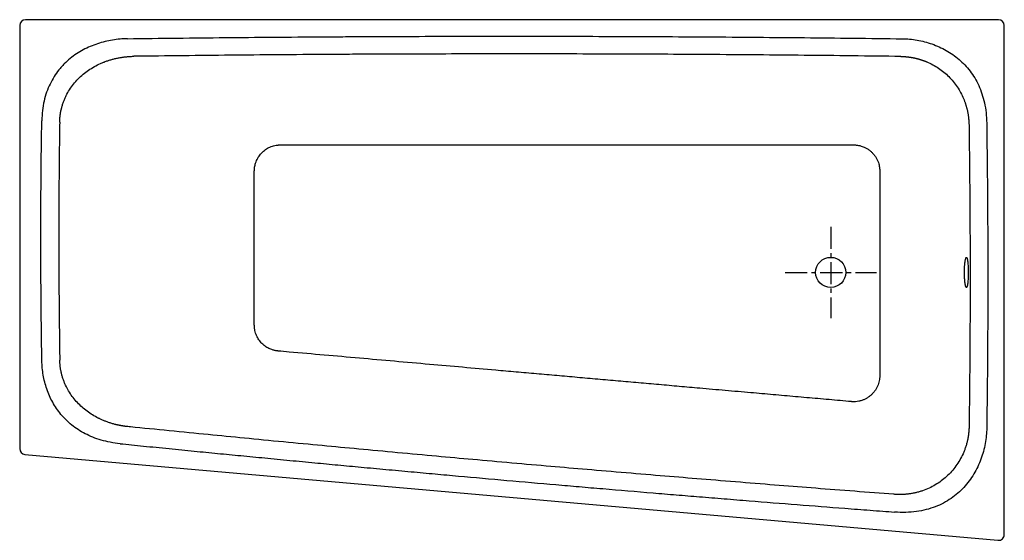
# Model space of a CAD drawing. Extents: x 26636 to 28335, y 6960 to 7858.
import ezdxf

# ---------------------------------------------------------------- set-up
doc = ezdxf.new("R2010")
doc.units = 0
doc.header["$LTSCALE"] = 4
doc.header["$MEASUREMENT"] = 0
doc.linetypes.add('MITTE', pattern=[50.8, 31.75, -6.35, 6.35, -6.35])
doc.layers.get('0').update_dxf_attribs({"linetype": 'CONTINUOUS'})
doc.layers.add('KONTUR_2', color=8, linetype='CONTINUOUS')
doc.layers.add('MITTELLINIEN_AKTUELL', color=7, linetype='MITTE')

msp = doc.modelspace()

# ---------------------------------------------------------------- linework, layer by layer
for p, q in [((28325.2, 7858), (26646.2, 7858)), ((26636.2, 7848), (26636.2, 7118.1)), ((28335.2, 6969.9), (28335.2, 7848)), ((26645.3, 7108.1), (28324.3, 6960))]:
    msp.add_line(p, q)
msp.add_circle((28035.7, 7422), 26)
for centre, start, end in [((26646.2, 7848), 90, 180), ((28325.2, 7848), 0, 90), ((26646.2, 7118.1), 180, 264.9575), ((28325.2, 6969.9), 264.9575, 0)]:
    msp.add_arc(centre, 10, start, end)
for points, knots in [([(28156.5, 7794.6), (28130, 7794.9), (28071.7, 7795.6), (27988.9, 7796.5), (27911.4, 7797.2), (27820.5, 7797.9), (27747.2, 7798.3), (27657, 7798.6), (27578.4, 7798.9), (27496.5, 7798.9), (27409, 7798.9), (27346.8, 7798.7), (27288.4, 7798.5), (27245.7, 7798.4), (27204.8, 7798.2), (27154, 7797.9), (27080.8, 7797.3), (26998.9, 7796.7), (26920.3, 7795.8), (26860.4, 7795.1), (26833.1, 7794.8)], [0, 0, 0, 0, 0.0625, 0.125, 0.1875, 0.25, 0.3125, 0.375, 0.4375, 0.5, 0.5625, 0.625, 0.65625, 0.6875, 0.71875, 0.75, 0.8125, 0.875, 0.9375, 1, 1, 1, 1]), ([(26705.3, 7681.3), (26705.3, 7681.6), (26705.3, 7682.3), (26705.3, 7683.3), (26705.4, 7684.4), (26705.4, 7685.4), (26705.5, 7686.4), (26705.6, 7687.5), (26705.6, 7688.5), (26705.7, 7689.5), (26705.8, 7690.6), (26705.9, 7691.6), (26706.1, 7692.6), (26706.2, 7693.7), (26706.3, 7694.7), (26706.5, 7695.7), (26706.7, 7696.7), (26706.8, 7697.7), (26707, 7698.8), (26707.2, 7699.8), (26707.4, 7700.8), (26707.6, 7701.8), (26707.8, 7702.8), (26708.1, 7703.8), (26708.7, 7706.4), (26709.8, 7710.5), (26711.7, 7716.1), (26713.9, 7721.6), (26717.2, 7728.8), (26722.1, 7737.4), (26729, 7747), (26736.9, 7755.9), (26745.5, 7763.8), (26755, 7771), (26765, 7777.2), (26773.9, 7781.7), (26779.7, 7784.2), (26782.3, 7785.1), (26783.1, 7785.5), (26783.6, 7785.6), (26784.7, 7786.1), (26787.6, 7787.1), (26792.2, 7788.6), (26797.8, 7790.2), (26803.6, 7791.5), (26808.3, 7792.5), (26811.8, 7793), (26814, 7793.4), (26816.3, 7793.7), (26818.6, 7793.9), (26820.9, 7794.2), (26823.3, 7794.4), (26825.7, 7794.5), (26828.1, 7794.7), (26830.6, 7794.8), (26832.3, 7794.8), (26833.1, 7794.8)], [0, 0, 0, 0, 0.00549, 0.010977, 0.016462, 0.021945, 0.027426, 0.032904, 0.03838, 0.043855, 0.049327, 0.054798, 0.060268, 0.065736, 0.071203, 0.076668, 0.082133, 0.087596, 0.093059, 0.098521, 0.103982, 0.109443, 0.114903, 0.120363, 0.125823, 0.156927, 0.188124, 0.219436, 0.250884, 0.312764, 0.375693, 0.437428, 0.500738, 0.561982, 0.625262, 0.687417, 0.718692, 0.726541, 0.730471, 0.732437, 0.734404, 0.750162, 0.78017, 0.810985, 0.842606, 0.875035, 0.886731, 0.898606, 0.910659, 0.922889, 0.935298, 0.947884, 0.960647, 0.973588, 0.986705, 1, 1, 1, 1]), ([(28156.5, 7794.6), (28156.8, 7794.6), (28157.5, 7794.6), (28158.5, 7794.5), (28159.6, 7794.5), (28160.6, 7794.4), (28161.6, 7794.4), (28162.7, 7794.3), (28163.7, 7794.3), (28164.7, 7794.2), (28165.7, 7794.1), (28166.7, 7794), (28167.8, 7793.9), (28168.8, 7793.8), (28169.8, 7793.7), (28170.8, 7793.5), (28171.8, 7793.4), (28172.8, 7793.2), (28173.8, 7793.1), (28174.8, 7792.9), (28175.8, 7792.8), (28176.8, 7792.6), (28177.8, 7792.4), (28178.8, 7792.2), (28179.7, 7792), (28180.7, 7791.8), (28181.7, 7791.6), (28182.7, 7791.3), (28183.6, 7791.1), (28184.6, 7790.9), (28185.6, 7790.6), (28186.5, 7790.4), (28187.5, 7790.1), (28188.4, 7789.8), (28189.4, 7789.5), (28190.3, 7789.2), (28191.3, 7789), (28192.2, 7788.6), (28193.2, 7788.3), (28194.1, 7788), (28195, 7787.7), (28195.9, 7787.4), (28196.9, 7787), (28197.8, 7786.7), (28198.7, 7786.3), (28199.6, 7786), (28200.5, 7785.6), (28204.7, 7783.9), (28211.9, 7780.4), (28221.8, 7774.4), (28231, 7767.6), (28239.5, 7759.9), (28247.2, 7751.4), (28254.1, 7742.2), (28260.1, 7732.3), (28263.7, 7724.7), (28265.7, 7719.9), (28266.4, 7718), (28267.1, 7716.1), (28267.8, 7714.1), (28268.5, 7712.2), (28269.1, 7710.2), (28269.7, 7708.2), (28270.2, 7706.2), (28270.7, 7704.2), (28271.2, 7702.2), (28271.7, 7700.2), (28272.1, 7698.1), (28272.5, 7696), (28272.8, 7694), (28273.1, 7691.9), (28273.4, 7689.8), (28273.6, 7687.7), (28273.8, 7685.5), (28274, 7683.4), (28274.1, 7681.3), (28274.2, 7679.1), (28274.2, 7677.7), (28274.3, 7677)], [0, 0, 0, 0, 0.0056116, 0.0112158, 0.0168127, 0.0224022, 0.0279844, 0.0335593, 0.0391268, 0.044687, 0.0502399, 0.0557855, 0.0613238, 0.0668547, 0.0723784, 0.0778947, 0.0834037, 0.0889055, 0.0944, 0.0998871, 0.105367, 0.1108397, 0.116305, 0.1217631, 0.1272139, 0.1326575, 0.1380938, 0.1435229, 0.1489447, 0.1543593, 0.1597666, 0.1651668, 0.1705597, 0.1759453, 0.1813238, 0.1866951, 0.1920591, 0.197416, 0.2027656, 0.2081081, 0.2134434, 0.2187715, 0.2240925, 0.2294063, 0.2347129, 0.2400123, 0.2453046, 0.2505898, 0.3134344, 0.3759838, 0.4382481, 0.5002381, 0.5622475, 0.624533, 0.6871053, 0.7499746, 0.761009, 0.7720746, 0.7831713, 0.7942993, 0.8054586, 0.8166493, 0.8278714, 0.8391249, 0.8504099, 0.8617265, 0.8730746, 0.8844544, 0.8958658, 0.9073089, 0.9187838, 0.9302905, 0.941829, 0.9533993, 0.9650015, 0.9766357, 0.9883019, 1, 1, 1, 1]), ([(26705.3, 7681.3), (26705, 7664.3), (26704.5, 7630.3), (26703.8, 7561.1), (26703.6, 7493), (26703.7, 7425.2), (26704.1, 7373.4), (26704.6, 7321.7), (26705.1, 7287.8), (26705.4, 7270.9)], [0, 0, 0, 0, 0.125, 0.25, 0.5, 0.625, 0.75, 0.875, 1, 1, 1, 1]), ([(28274.3, 7677), (28274.3, 7673.8), (28274.7, 7649.5), (28275.2, 7603.1), (28275.8, 7538.2), (28276.1, 7476.2), (28276.2, 7411.3), (28276.1, 7346.4), (28275.8, 7284.3), (28275.2, 7220), (28274.7, 7177.2), (28274.4, 7156.5)], [0.154246, 0.154246, 0.154246, 0.154246, 0.1666667, 0.25, 0.3333333, 0.4166667, 0.5, 0.5833333, 0.6666667, 0.75, 0.8314044, 0.8314044, 0.8314044, 0.8314044]), ([(28269.8, 7448), (28269.6, 7448), (28269.4, 7447.8), (28269.1, 7447.3), (28269, 7447.1), (28268.8, 7446.6), (28268.7, 7446.3), (28268.4, 7445.3), (28268.2, 7444.5), (28267.9, 7443.1), (28267.8, 7442.6), (28267.6, 7441.5), (28267.6, 7441), (28267.3, 7439.2), (28267.2, 7437.9), (28267, 7435.7), (28266.9, 7435), (28266.8, 7433.5), (28266.7, 7432), (28266.7, 7430.4), (28266.6, 7429.1), (28266.6, 7428.7), (28266.6, 7427.9), (28266.6, 7427.5), (28266.5, 7425.4), (28266.5, 7423.7), (28266.5, 7421.1), (28266.5, 7420.3), (28266.5, 7419), (28266.5, 7418.6), (28266.5, 7417.7), (28266.5, 7417.3), (28266.6, 7415.2), (28266.7, 7413.6), (28266.8, 7411.6), (28266.8, 7411.2), (28266.8, 7410.4), (28266.9, 7410), (28267, 7408.9), (28267, 7408.2), (28267.2, 7406.1), (28267.3, 7404.8), (28267.6, 7402.9), (28267.7, 7402.4), (28267.8, 7401.3), (28267.9, 7400.8), (28268.1, 7399.9), (28268.2, 7399.4), (28268.4, 7398.6), (28268.5, 7398.2), (28268.8, 7397.3), (28269, 7396.8), (28269.3, 7396.3), (28269.4, 7396.2), (28269.6, 7396), (28269.7, 7396), (28270, 7395.9), (28270.3, 7396.1), (28270.6, 7396.6), (28270.7, 7396.8), (28270.9, 7397.3), (28271.1, 7397.9), (28271.2, 7398.6), (28271.4, 7399.2), (28271.4, 7399.4), (28271.5, 7399.8), (28271.6, 7400.1), (28271.8, 7401.2), (28271.9, 7402.3), (28272.1, 7404.1), (28272.2, 7404.7), (28272.3, 7405.7), (28272.3, 7406.1), (28272.4, 7406.7), (28272.4, 7407.1), (28272.6, 7408.9), (28272.7, 7410.4), (28272.8, 7412.3), (28272.8, 7412.7), (28272.8, 7413.5), (28272.8, 7413.9), (28272.9, 7415.2), (28272.9, 7416), (28272.9, 7418.5), (28273, 7420.2), (28273, 7422.3), (28273, 7422.8), (28273, 7423.6), (28273, 7424.1), (28272.9, 7425.3), (28272.9, 7426.2), (28272.9, 7427.8), (28272.9, 7428.7), (28272.8, 7430.3), (28272.8, 7431.1), (28272.6, 7433.5), (28272.6, 7435), (28272.4, 7437.1), (28272.3, 7437.8), (28272.2, 7439.1), (28272.1, 7439.8), (28271.9, 7441.6), (28271.8, 7442.6), (28271.5, 7444), (28271.4, 7444.5), (28271.2, 7445.3), (28271.1, 7445.7), (28270.9, 7446.3), (28270.8, 7446.6), (28270.6, 7447.1), (28270.5, 7447.3), (28270.2, 7447.8), (28270, 7448), (28269.8, 7448)], [0, 0, 0, 0, 0.03125, 0.03125, 0.046875, 0.046875, 0.0625, 0.0625, 0.09375, 0.09375, 0.109375, 0.109375, 0.125, 0.125, 0.15625, 0.15625, 0.171875, 0.171875, 0.1875, 0.203125, 0.203125, 0.210937, 0.210937, 0.21875, 0.21875, 0.25, 0.25, 0.265625, 0.265625, 0.273437, 0.273437, 0.28125, 0.28125, 0.3125, 0.3125, 0.320312, 0.320312, 0.328125, 0.328125, 0.34375, 0.34375, 0.375, 0.375, 0.390625, 0.390625, 0.40625, 0.40625, 0.421875, 0.421875, 0.4375, 0.4375, 0.46875, 0.46875, 0.484375, 0.484375, 0.5, 0.5, 0.53125, 0.53125, 0.546875, 0.546875, 0.5625, 0.578125, 0.578125, 0.585937, 0.585937, 0.59375, 0.59375, 0.625, 0.625, 0.640625, 0.640625, 0.648437, 0.648437, 0.65625, 0.65625, 0.6875, 0.6875, 0.695312, 0.695312, 0.703125, 0.703125, 0.71875, 0.71875, 0.75, 0.75, 0.757812, 0.757812, 0.765625, 0.765625, 0.78125, 0.78125, 0.796875, 0.796875, 0.8125, 0.8125, 0.84375, 0.84375, 0.859375, 0.859375, 0.875, 0.875, 0.90625, 0.90625, 0.921875, 0.921875, 0.9375, 0.9375, 0.953125, 0.953125, 0.96875, 0.96875, 1, 1, 1, 1]), ([(26822.8, 7156), (26822.4, 7156), (26821.6, 7156.1), (26820.3, 7156.2), (26819.1, 7156.4), (26817.8, 7156.6), (26816.6, 7156.7), (26815.4, 7156.9), (26814.2, 7157.1), (26813, 7157.3), (26811.9, 7157.5), (26810.7, 7157.7), (26809.5, 7157.9), (26808.4, 7158.1), (26807.2, 7158.4), (26806.1, 7158.6), (26805, 7158.9), (26803.9, 7159.1), (26802.8, 7159.4), (26801.7, 7159.6), (26799.1, 7160.3), (26795.1, 7161.4), (26789.6, 7163.2), (26784.4, 7165.1), (26780.2, 7166.8), (26776.8, 7168.3), (26775, 7169.1), (26774, 7169.6), (26773.6, 7169.8), (26772.8, 7170.2), (26771.4, 7170.9), (26766.8, 7173.3), (26759.5, 7177.6), (26750.3, 7184.1), (26741.7, 7191.4), (26733.8, 7199.4), (26726.7, 7208.1), (26720.6, 7217.5), (26716.2, 7225.7), (26713.2, 7232.6), (26711.2, 7237.9), (26709.5, 7243.2), (26708.4, 7247.5), (26707.7, 7250.6), (26707.3, 7252.6), (26706.9, 7254.7), (26706.6, 7256.7), (26706.3, 7258.7), (26706.1, 7260.7), (26705.9, 7262.7), (26705.7, 7264.8), (26705.6, 7266.8), (26705.5, 7268.8), (26705.4, 7270.2), (26705.4, 7270.9)], [0, 0, 0, 0, 0.0070328, 0.0140179, 0.0209553, 0.0278448, 0.0346866, 0.0414806, 0.0482267, 0.0549249, 0.0615753, 0.0681777, 0.0747323, 0.0812389, 0.0876975, 0.0941082, 0.1004708, 0.1067855, 0.1130521, 0.1192707, 0.1254413, 0.1578985, 0.1895677, 0.2204487, 0.2505417, 0.2661827, 0.2816547, 0.2835996, 0.2855447, 0.2894351, 0.2972178, 0.3127934, 0.3753439, 0.4388172, 0.5002881, 0.5636567, 0.6254469, 0.6882907, 0.7500233, 0.7815573, 0.8129219, 0.8441346, 0.875213, 0.8865719, 0.8979251, 0.9092736, 0.9206183, 0.9319601, 0.9432998, 0.9546384, 0.9659769, 0.977316, 0.9886567, 1, 1, 1, 1]), ([(28146.1, 7039.2), (28145.5, 7039.2), (28123.4, 7040.9), (28077.1, 7044.4), (28008.4, 7049.7), (27928.4, 7056), (27831.2, 7063.9), (27731.1, 7072.1), (27634, 7080.3), (27553.9, 7087.2), (27485.4, 7093.2), (27416.8, 7099.3), (27336.8, 7106.5), (27239.7, 7115.5), (27139.8, 7124.9), (27042.7, 7134.2), (26962.8, 7142), (26894.3, 7148.8), (26847.2, 7153.5), (26824.3, 7155.8), (26822.8, 7156)], [0.0821276, 0.0821276, 0.0821276, 0.0821276, 0.0833333, 0.125, 0.1666667, 0.2083333, 0.2916667, 0.3333333, 0.4166667, 0.4583333, 0.5, 0.5416667, 0.5833333, 0.6666667, 0.7083333, 0.7916667, 0.8333333, 0.875, 0.9166667, 0.9195436, 0.9195436, 0.9195436, 0.9195436]), ([(28274.4, 7156.5), (28274.4, 7156.2), (28274.4, 7155.4), (28274.4, 7154.3), (28274.3, 7153.2), (28274.3, 7152), (28274.2, 7150.9), (28274.1, 7149.8), (28274.1, 7148.7), (28274, 7147.6), (28273.9, 7146.4), (28273.7, 7145.3), (28273.6, 7144.2), (28273.5, 7143.1), (28273.3, 7142), (28273.2, 7140.9), (28273, 7139.9), (28272.9, 7138.8), (28272.7, 7137.7), (28272.5, 7136.6), (28272.3, 7135.5), (28272.1, 7134.5), (28271.9, 7133.4), (28271.3, 7130.7), (28270.2, 7126.3), (28268.4, 7120.5), (28266.4, 7114.8), (28263.2, 7107.3), (28258.6, 7098.2), (28252, 7088), (28244.4, 7078.5), (28235.8, 7069.8), (28226.4, 7062.1), (28216.3, 7055.3), (28205.5, 7049.7), (28196.1, 7045.9), (28188.4, 7043.5), (28182.5, 7041.9), (28176.5, 7040.7), (28171.8, 7040), (28168.4, 7039.6), (28166.4, 7039.4), (28164.4, 7039.2), (28162.4, 7039), (28160.4, 7038.9), (28158.4, 7038.9), (28156.4, 7038.8), (28154.3, 7038.8), (28152.3, 7038.9), (28150.2, 7038.9), (28148.2, 7039), (28146.8, 7039.1), (28146.1, 7039.2)], [0, 0, 0, 0, 0.005807, 0.011602, 0.017387, 0.02316, 0.028923, 0.034675, 0.040416, 0.046146, 0.051865, 0.057573, 0.06327, 0.068957, 0.074632, 0.080297, 0.08595, 0.091593, 0.097225, 0.102846, 0.108456, 0.114055, 0.119644, 0.125222, 0.156873, 0.18831, 0.219532, 0.250541, 0.313169, 0.375317, 0.437829, 0.500185, 0.562698, 0.62537, 0.68739, 0.749889, 0.780879, 0.812081, 0.843497, 0.875129, 0.885335, 0.895577, 0.905855, 0.91617, 0.926521, 0.936909, 0.947333, 0.957793, 0.96829, 0.978823, 0.989393, 1, 1, 1, 1])]:
    msp.add_open_spline(points, degree=3, knots=knots)
at = {"layer": 'KONTUR_2'}
for points, knots in [([(26822.3, 7825.2), (26818.1, 7825.2), (26809.5, 7824.7), (26796.4, 7823.1), (26783.4, 7820.4), (26770.6, 7816.7), (26758, 7811.9), (26745.8, 7806.1), (26734.2, 7799.2), (26723.2, 7791.1), (26714.7, 7783.4), (26708.4, 7776.7), (26702.3, 7769.6), (26695.5, 7759.9), (26688.4, 7747.2), (26682.5, 7733.2), (26678.1, 7717.9), (26675.3, 7701.4), (26674.5, 7689.5), (26674.4, 7683.4)], [0, 0, 0, 0, 0.0625, 0.125, 0.1875, 0.25, 0.3125, 0.375, 0.4375, 0.5, 0.5625, 0.59375, 0.625, 0.6875, 0.75, 0.8125, 0.875, 0.9375, 1, 1, 1, 1]), ([(26822.3, 7825.2), (26849.4, 7825.6), (26909.3, 7826.3), (26990.6, 7827.1), (27071.3, 7827.8), (27146.3, 7828.4), (27198.6, 7828.7), (27238.1, 7828.9), (27281.9, 7829.1), (27340.8, 7829.3), (27404.5, 7829.4), (27491.4, 7829.5), (27575.7, 7829.4), (27653.9, 7829.2), (27745.6, 7828.8), (27819.5, 7828.4), (27911.3, 7827.7), (27989.4, 7827), (28073.4, 7826.1), (28132.1, 7825.4), (28158.8, 7825.1)], [0, 0, 0, 0, 0.0625, 0.125, 0.1875, 0.25, 0.28125, 0.3125, 0.34375, 0.375, 0.4375, 0.5, 0.5625, 0.625, 0.6875, 0.75, 0.8125, 0.875, 0.9375, 1, 1, 1, 1]), ([(26674.5, 7269.6), (26674.2, 7286.7), (26673.7, 7320.9), (26673.2, 7373.1), (26672.8, 7424.9), (26672.6, 7493.7), (26672.9, 7562.3), (26673.6, 7632), (26674.1, 7666.3), (26674.4, 7683.4)], [0, 0, 0, 0, 0.125, 0.25, 0.375, 0.5, 0.75, 0.875, 1, 1, 1, 1]), ([(27041.1, 7597), (27041.1, 7597.2), (27041.1, 7597.3), (27041.1, 7597.6), (27041.1, 7597.8), (27041.2, 7598.2), (27041.2, 7598.4), (27041.2, 7598.9), (27041.2, 7599.2), (27041.2, 7599.7), (27041.2, 7600), (27041.3, 7600.9), (27041.4, 7601.5), (27041.6, 7603.2), (27041.7, 7604.2), (27042.1, 7606.4), (27042.4, 7607.5), (27043, 7610), (27043.5, 7611.4), (27044.5, 7614.2), (27045.1, 7615.6), (27046.5, 7618.3), (27047.2, 7619.6), (27048.8, 7622.1), (27049.7, 7623.3), (27051.5, 7625.7), (27052.5, 7626.9), (27054.5, 7629), (27055.6, 7630.1), (27057.9, 7632), (27059.1, 7632.9), (27061.5, 7634.7), (27062.8, 7635.5), (27065.4, 7636.9), (27066.7, 7637.6), (27069.5, 7638.8), (27070.9, 7639.3), (27073.7, 7640.2), (27075.2, 7640.6), (27077.9, 7641.2), (27079.1, 7641.4), (27080.8, 7641.6), (27081.2, 7641.7), (27082.1, 7641.8), (27082.4, 7641.8), (27083.1, 7641.9), (27083.3, 7641.9), (27084, 7641.9), (27084.3, 7641.9), (27085.1, 7641.9), (27085.4, 7642), (27085.8, 7642), (27085.9, 7642), (27086, 7642)], [0, 0, 0, 0, 0.007503, 0.007503, 0.015121, 0.015121, 0.022739, 0.022739, 0.03531, 0.03531, 0.047881, 0.047881, 0.072476, 0.072476, 0.119005, 0.119005, 0.165534, 0.165534, 0.229093, 0.229093, 0.292653, 0.292653, 0.356213, 0.356213, 0.419772, 0.419772, 0.483332, 0.483332, 0.546892, 0.546892, 0.610451, 0.610451, 0.674011, 0.674011, 0.737571, 0.737571, 0.80113, 0.80113, 0.86469, 0.86469, 0.916995, 0.916995, 0.936942, 0.936942, 0.952333, 0.952333, 0.96434, 0.96434, 0.97938, 0.97938, 0.99442, 0.99442, 1, 1, 1, 1]), ([(27086.1, 7642), (27124, 7642), (27161.9, 7642), (27228.8, 7642), (27257.8, 7642), (27315.8, 7642), (27344.8, 7642), (27402.9, 7642), (27431.9, 7642), (27490, 7642), (27519, 7642), (27571.1, 7642), (27594.3, 7642), (27634.1, 7642), (27650.8, 7642), (27680.8, 7642), (27694.1, 7642), (27720.8, 7642), (27734.1, 7642), (27760.8, 7642), (27774.1, 7642), (27800.7, 7642), (27814.1, 7642), (27840.7, 7642), (27854, 7642), (27880.7, 7642), (27894, 7642), (27920.7, 7642), (27934, 7642), (27960.7, 7642), (27974, 7642), (27996.1, 7642), (28004.9, 7642), (28021, 7642), (28028.4, 7642), (28043.2, 7642), (28050.6, 7642), (28063.7, 7642), (28069.5, 7642), (28075.2, 7642)], [0, 0, 0, 0, 0.1148879, 0.1148879, 0.2029286, 0.2029286, 0.2909692, 0.2909692, 0.3790099, 0.3790099, 0.4670505, 0.4670505, 0.5371586, 0.5371586, 0.5878094, 0.5878094, 0.6282254, 0.6282254, 0.6686415, 0.6686415, 0.7090575, 0.7090575, 0.7494736, 0.7494736, 0.7898896, 0.7898896, 0.8303056, 0.8303056, 0.8707217, 0.8707217, 0.9111377, 0.9111377, 0.9377517, 0.9377517, 0.9601304, 0.9601304, 0.982509, 0.982509, 1, 1, 1, 1]), ([(28075.3, 7642), (28075.4, 7642), (28075.6, 7642), (28075.9, 7642), (28076.1, 7642), (28076.5, 7641.9), (28076.7, 7641.9), (28077.1, 7641.9), (28077.4, 7641.9), (28078, 7641.9), (28078.3, 7641.9), (28079.2, 7641.8), (28079.8, 7641.7), (28081.4, 7641.5), (28082.5, 7641.4), (28085.3, 7640.9), (28086.9, 7640.5), (28090.6, 7639.3), (28092.7, 7638.5), (28096.3, 7636.8), (28097.8, 7636), (28100.6, 7634.1), (28102, 7633.2), (28104.7, 7631), (28105.9, 7629.9), (28108.3, 7627.5), (28109.5, 7626.2), (28111.6, 7623.5), (28112.6, 7622.2), (28114.4, 7619.3), (28115.2, 7617.8), (28116.6, 7614.7), (28117.3, 7613.1), (28118.3, 7610.2), (28118.7, 7608.9), (28119.3, 7606.2), (28119.6, 7604.8), (28119.8, 7602.9), (28119.9, 7602.3), (28120, 7601.3), (28120.1, 7600.9), (28120.1, 7600.1), (28120.2, 7599.8), (28120.2, 7599.1), (28120.2, 7598.8), (28120.2, 7598), (28120.2, 7597.6), (28120.2, 7597.2), (28120.2, 7597.2), (28120.2, 7597.1)], [0, 0, 0, 0, 0.007491, 0.007491, 0.015096, 0.015096, 0.022701, 0.022701, 0.035134, 0.035134, 0.047568, 0.047568, 0.072383, 0.072383, 0.119584, 0.119584, 0.189806, 0.189806, 0.28522, 0.28522, 0.357385, 0.357385, 0.429551, 0.429551, 0.501716, 0.501716, 0.573882, 0.573882, 0.646047, 0.646047, 0.718213, 0.718213, 0.790378, 0.790378, 0.849141, 0.849141, 0.907904, 0.907904, 0.931692, 0.931692, 0.950899, 0.950899, 0.964991, 0.964991, 0.979084, 0.979084, 0.995845, 0.995845, 1, 1, 1, 1]), ([(27041.1, 7331.2), (27041.1, 7377.5), (27041.1, 7423.8), (27041.1, 7512.4), (27041.1, 7554.7), (27041.1, 7597)], [0, 0, 0, 0, 0.522772, 0.522772, 1, 1, 1, 1]), ([(28120.2, 7597), (28120.2, 7569.9), (28120.2, 7542.8), (28120.2, 7508.5), (28120.2, 7501.2), (28120.2, 7493.8)], [0, 0, 0, 0, 0.787152, 0.787152, 1, 1, 1, 1]), ([(28120.2, 7493.8), (28120.2, 7486.7), (28120.2, 7479.5), (28120.2, 7465.2), (28120.2, 7458.1), (28120.2, 7434.1), (28120.2, 7417.2), (28120.2, 7389.9), (28120.2, 7379.4), (28120.2, 7362.6), (28120.2, 7356.4), (28120.2, 7350.1)], [0, 0, 0, 0, 0.149183, 0.149183, 0.298366, 0.298366, 0.649911, 0.649911, 0.868793, 0.868793, 1, 1, 1, 1]), ([(28120.2, 7350.1), (28120.2, 7338.5), (28120.2, 7326.9), (28120.2, 7303.7), (28120.2, 7292.1), (28120.2, 7268.3), (28120.2, 7256.1), (28120.2, 7243.9)], [0, 0, 0, 0, 0.327864, 0.327864, 0.655728, 0.655728, 1, 1, 1, 1]), ([(27082.1, 7286.4), (27082, 7286.4), (27081.8, 7286.4), (27081.5, 7286.5), (27081.3, 7286.5), (27080.9, 7286.5), (27080.7, 7286.5), (27080.3, 7286.6), (27080.1, 7286.6), (27079.6, 7286.7), (27079.3, 7286.7), (27078.7, 7286.8), (27078.3, 7286.9), (27077.4, 7287.1), (27076.8, 7287.2), (27075.3, 7287.5), (27074.4, 7287.8), (27072.7, 7288.3), (27071.9, 7288.5), (27069.9, 7289.2), (27068.7, 7289.7), (27066.5, 7290.7), (27065.4, 7291.3), (27062.2, 7293), (27060.2, 7294.4), (27057.3, 7296.6), (27056.4, 7297.4), (27054.7, 7299), (27053.8, 7299.9), (27052.1, 7301.8), (27051.2, 7302.8), (27049.5, 7305), (27048.7, 7306.2), (27047.3, 7308.5), (27046.6, 7309.7), (27044.6, 7313.6), (27043.5, 7316.4), (27042.3, 7320.8), (27042, 7322.3), (27041.6, 7324.4), (27041.6, 7325.1), (27041.4, 7326.3), (27041.4, 7326.8), (27041.3, 7327.7), (27041.3, 7328), (27041.2, 7328.7), (27041.2, 7329.1), (27041.2, 7329.6), (27041.2, 7329.7), (27041.2, 7330), (27041.2, 7330.2), (27041.1, 7330.5), (27041.1, 7330.8), (27041.1, 7331), (27041.1, 7331), (27041.1, 7331.1)], [0, 0, 0, 0, 0.007966, 0.007966, 0.016689, 0.016689, 0.025411, 0.025411, 0.034134, 0.034134, 0.048527, 0.048527, 0.062921, 0.062921, 0.091767, 0.091767, 0.131575, 0.131575, 0.171383, 0.171383, 0.226901, 0.226901, 0.282419, 0.282419, 0.391258, 0.391258, 0.444743, 0.444743, 0.498229, 0.498229, 0.560476, 0.560476, 0.622723, 0.622723, 0.68497, 0.68497, 0.819098, 0.819098, 0.888378, 0.888378, 0.91731, 0.91731, 0.94163, 0.94163, 0.957194, 0.957194, 0.972758, 0.972758, 0.978991, 0.978991, 0.985224, 0.985224, 0.997691, 0.997691, 1, 1, 1, 1]), ([(28071.3, 7199.1), (28064.9, 7199.7), (28058.4, 7200.3), (28045.6, 7201.4), (28039.2, 7202), (28026.3, 7203.1), (28019.9, 7203.7), (28007, 7204.8), (28000.6, 7205.4), (27987.8, 7206.5), (27981.3, 7207.1), (27968.5, 7208.2), (27962.1, 7208.8), (27949.2, 7209.9), (27942.8, 7210.5), (27929.9, 7211.6), (27923.5, 7212.2), (27910.7, 7213.3), (27904.2, 7213.9), (27883.1, 7215.7), (27868.4, 7217), (27839.1, 7219.6), (27824.4, 7220.9), (27797.9, 7223.2), (27786.2, 7224.3), (27762.7, 7226.3), (27751, 7227.4), (27727.5, 7229.4), (27715.8, 7230.5), (27692.3, 7232.6), (27680.6, 7233.6), (27657.1, 7235.7), (27645.4, 7236.7), (27621.9, 7238.8), (27610.1, 7239.8), (27586.7, 7241.9), (27574.9, 7242.9), (27551.5, 7245), (27539.7, 7246), (27516.2, 7248.1), (27504.5, 7249.1), (27481, 7251.2), (27469.3, 7252.2), (27438.6, 7254.9), (27419.6, 7256.6), (27381.5, 7260), (27362.5, 7261.7), (27303.1, 7266.9), (27262.8, 7270.5), (27182, 7277.6), (27141.6, 7281.1), (27094.9, 7285.3), (27088.5, 7285.8), (27082.2, 7286.4)], [0, 0, 0, 0, 0.019482, 0.019482, 0.038964, 0.038964, 0.058446, 0.058446, 0.077928, 0.077928, 0.097411, 0.097411, 0.116893, 0.116893, 0.136375, 0.136375, 0.155857, 0.155857, 0.175339, 0.175339, 0.21988, 0.21988, 0.26442, 0.26442, 0.300019, 0.300019, 0.335619, 0.335619, 0.371218, 0.371218, 0.406817, 0.406817, 0.442416, 0.442416, 0.478015, 0.478015, 0.513615, 0.513615, 0.549214, 0.549214, 0.584813, 0.584813, 0.620412, 0.620412, 0.678065, 0.678065, 0.735718, 0.735718, 0.858232, 0.858232, 0.980747, 0.980747, 1, 1, 1, 1]), ([(28120.2, 7243.9), (28120.2, 7243.7), (28120.2, 7243.6), (28120.2, 7243.2), (28120.2, 7243), (28120.2, 7242.6), (28120.2, 7242.4), (28120.2, 7241.7), (28120.2, 7241.2), (28120.1, 7240.1), (28120, 7239.5), (28119.9, 7238.5), (28119.8, 7237.9), (28119.5, 7235.8), (28119.2, 7234.2), (28118.4, 7231.1), (28117.9, 7229.5), (28116.7, 7226.3), (28116, 7224.8), (28114.5, 7221.8), (28113.6, 7220.4), (28111.8, 7217.6), (28110.8, 7216.3), (28108.6, 7213.7), (28107.4, 7212.5), (28105, 7210.2), (28103.7, 7209.1), (28101.1, 7207.1), (28099.7, 7206.1), (28096.8, 7204.4), (28095.3, 7203.6), (28092.3, 7202.3), (28090.7, 7201.7), (28087.4, 7200.6), (28085.7, 7200.1), (28082.2, 7199.5), (28080.4, 7199.2), (28078.1, 7199), (28077.5, 7199), (28076.4, 7199), (28075.8, 7198.9), (28074.9, 7198.9), (28074.7, 7198.9), (28074.1, 7199), (28073.8, 7199), (28073.3, 7199), (28073.1, 7199), (28072.8, 7199), (28072.6, 7199), (28072.3, 7199), (28072.2, 7199), (28071.8, 7199.1), (28071.6, 7199.1), (28071.4, 7199.1)], [0, 0, 0, 0, 0.0072811, 0.0072811, 0.0149455, 0.0149455, 0.0226099, 0.0226099, 0.0444844, 0.0444844, 0.0663589, 0.0663589, 0.0882334, 0.0882334, 0.1526377, 0.1526377, 0.2198792, 0.2198792, 0.2871207, 0.2871207, 0.3543622, 0.3543622, 0.4216037, 0.4216037, 0.4888452, 0.4888452, 0.5560867, 0.5560867, 0.6233282, 0.6233282, 0.6905697, 0.6905697, 0.7578112, 0.7578112, 0.8293436, 0.8293436, 0.900876, 0.900876, 0.924142, 0.924142, 0.947408, 0.947408, 0.9585563, 0.9585563, 0.9710782, 0.9710782, 0.9776073, 0.9776073, 0.9833688, 0.9833688, 0.9891304, 0.9891304, 1, 1, 1, 1]), ([(26809.5, 7126.6), (26816.1, 7126), (26829.5, 7124.6), (26850.2, 7122.5), (26871.8, 7120.3), (26901, 7117.4), (26936.4, 7113.9), (26977.7, 7109.8), (27018.2, 7105.9), (27059.8, 7101.9), (27102.3, 7097.8), (27144.5, 7093.8), (27185.4, 7089.9), (27226.3, 7086.1), (27268.4, 7082.2), (27310.9, 7078.3), (27352.6, 7074.5), (27407.6, 7069.5), (27477.2, 7063.3), (27546.7, 7057.2), (27601.9, 7052.4), (27657.7, 7047.7), (27713.5, 7043), (27769.2, 7038.3), (27810.1, 7035), (27852, 7031.6), (27908.2, 7027), (27977.6, 7021.5), (28040, 7016.7), (28082, 7013.4), (28103.7, 7011.8), (28125, 7010.1), (28139.1, 7009.1), (28145.9, 7008.6)], [0, 0, 0, 0, 0.014757, 0.030233, 0.046428, 0.063342, 0.09584, 0.126005, 0.156068, 0.186857, 0.219443, 0.251642, 0.281518, 0.31137, 0.34351, 0.376068, 0.406913, 0.437049, 0.499631, 0.563089, 0.593026, 0.623476, 0.688317, 0.718397, 0.748286, 0.78011, 0.812504, 0.874178, 0.935967, 0.952309, 0.968375, 0.98468, 1, 1, 1, 1])]:
    msp.add_open_spline(points, degree=3, knots=knots, dxfattribs=at)
for points in [[(28158.8, 7825.1), (28163.1, 7825), (28171.7, 7824.6), (28184.8, 7822.9), (28197.7, 7820.1), (28210.5, 7816.2), (28222.9, 7811.3), (28234.9, 7805.2), (28246.4, 7798.1), (28257.2, 7789.7), (28267.2, 7780.2), (28276.3, 7769.5), (28284.3, 7757.7), (28291.2, 7744.6), (28296.9, 7730.2), (28301.2, 7714.6), (28303.9, 7697.7), (28304.7, 7685.6), (28304.8, 7679.3)], [(28304.8, 7679.3), (28305.1, 7657.7), (28305.6, 7613.7), (28306.3, 7546.8), (28306.6, 7483.1), (28306.8, 7416.9), (28306.7, 7350.1), (28306.3, 7286.5), (28305.8, 7220), (28305.2, 7175.7), (28304.9, 7154)], [(26809.5, 7126.6), (26803.7, 7127.2), (26792.4, 7128.8), (26776.8, 7132.6), (26762.3, 7137.5), (26749, 7143.6), (26736.9, 7150.6), (26725.9, 7158.6), (26716.1, 7167.4), (26707.3, 7177), (26699.6, 7187.2), (26693, 7198), (26687.4, 7209.2), (26682.8, 7220.9), (26679.2, 7232.9), (26676.7, 7245), (26675, 7257.3), (26674.6, 7265.5), (26674.5, 7269.6)], [(28304.9, 7154), (28304.9, 7149.5), (28304.4, 7140.5), (28302.4, 7126.8), (28299.3, 7113.2), (28295, 7099.8), (28289.5, 7086.7), (28282.8, 7074.2), (28274.8, 7062.3), (28265.6, 7051.1), (28255.2, 7041), (28243.5, 7031.9), (28230.5, 7024), (28216.2, 7017.5), (28200.7, 7012.5), (28183.8, 7009.2), (28165.6, 7007.7), (28152.6, 7008.1), (28145.9, 7008.6)]]:
    msp.add_open_spline(points, degree=3, dxfattribs=at)
at = {"layer": 'MITTELLINIEN_AKTUELL', "ltscale": 0.3}
for p, q in [((28035.7, 7500.9), (28035.7, 7343)), ((27956.8, 7422), (28114.7, 7422))]:
    msp.add_line(p, q, dxfattribs=at)

doc.saveas('drawing.dxf')
